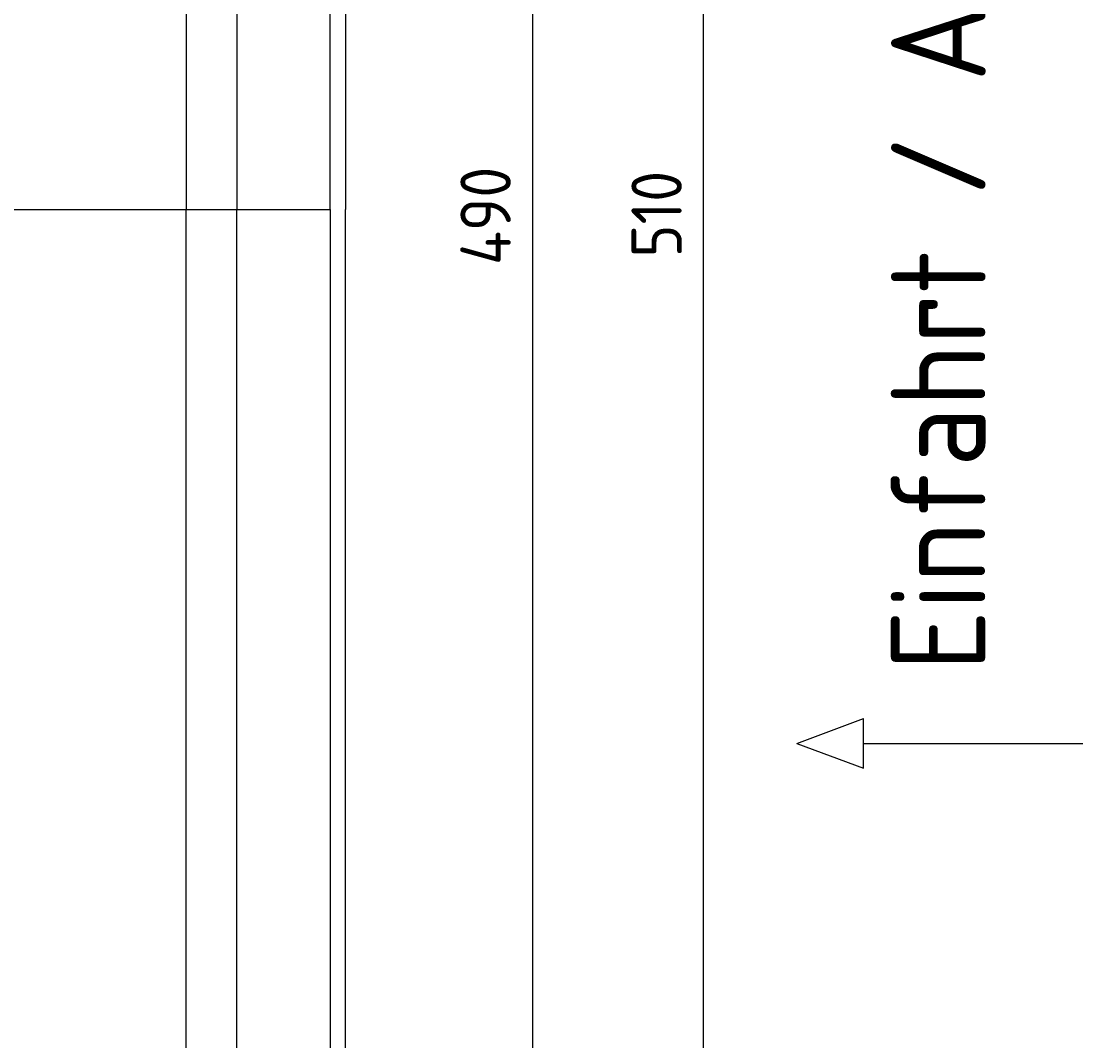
# Model space of a CAD drawing. Extents: x 715 to 7297, y 117 to 5860.
# Tile 74 of 95: x 5823 to 7297, y 1583 to 2999. Entities that reach past the tile are written whole.
import ezdxf

# ---------------------------------------------------------------- set-up
doc = ezdxf.new("R2010")
doc.units = 0
doc.layers.get('0').update_dxf_attribs({"linetype": 'CONTINUOUS'})
doc.layers.get('DEFPOINTS').update_dxf_attribs({"linetype": 'CONTINUOUS'})
doc.layers.add('4', color=3, linetype='CONTINUOUS')
doc.styles.get("Standard").update_dxf_attribs({"font": 'ISOCP.SHX'})
doc.dimstyles.get("Standard").update_dxf_attribs({"dimtxt": 6, "dimasz": 10, "dimexe": 0.18, "dimexo": 0.0625, "dimgap": 2, "dimtad": 1, "dimzin": 0, "dimcen": 0.09, "dimazin": 3, "dimtfac": 1, "dimtofl": 0, "dimtmove": 0, "dimatfit": 3})

# ---------------------------------------------------------------- blocks, each defined once
blk = doc.blocks.new('PUNKT')
at = {"layer": '4', "color": 0, "linetype": 'BYBLOCK'}
blk.add_line((-0.5, 0), (-1, 0), dxfattribs=at)
at = {"layer": '4', "color": 0, "linetype": 'BYBLOCK', "const_width": 0.5}
blk.add_lwpolyline([(-0.25, 0, 1), (0.25, 0, 1)], format="xyb", close=True, dxfattribs=at)
blk = doc.blocks.new('*U19')
at = {"layer": '4', "color": 2}
blk.add_text('490', height=70, rotation=90, dxfattribs=at).set_placement((6502.5, 2660.1))
blk = doc.blocks.new('*D8')
at = {"layer": '4'}
for p, q in [((6271.5, 5187.3), (6572.5, 5187.3)), ((6532.5, 5147.3), (6532.5, 327.3)), ((6271.5, 287.3), (6572.5, 287.3))]:
    blk.add_line(p, q, dxfattribs=at)
at = {"layer": 'DEFPOINTS', "color": 0}
for p in [(6251.5, 5187.3), (6251.5, 287.3), (6532.5, 287.3)]:
    blk.add_point(p, dxfattribs=at)
blk.add_blockref('*U19', (0, 0))
at = {"layer": '4', "xscale": 40, "yscale": 40, "zscale": 40}
for p, rotation in [((6532.5, 5187.3), 90), ((6532.5, 287.3), 270)]:
    blk.add_blockref('PUNKT', p, dxfattribs=dict(at, rotation=rotation))
blk = doc.blocks.new('*U20')
at = {"layer": '4', "color": 2}
blk.add_text('510', height=70, rotation=90, dxfattribs=at).set_placement((6740, 2670.7))
blk = doc.blocks.new('*D9')
at = {"layer": '4'}
for p, q in [((6292.8, 5287.3), (6810, 5287.3)), ((6770, 227.3), (6770, 5247.3)), ((6292.8, 187.3), (6810, 187.3))]:
    blk.add_line(p, q, dxfattribs=at)
at = {"layer": 'DEFPOINTS', "color": 0}
for p in [(6272.8, 5287.3), (6770, 5287.3), (6272.8, 187.3)]:
    blk.add_point(p, dxfattribs=at)
blk.add_blockref('*U20', (0, 0))
at = {"layer": '4', "xscale": 40, "yscale": 40, "zscale": 40}
for p, rotation in [((6770, 5287.3), 90), ((6770, 187.3), 270)]:
    blk.add_blockref('PUNKT', p, dxfattribs=dict(at, rotation=rotation))

msp = doc.modelspace()

# ---------------------------------------------------------------- linework, layer by layer
for p, q in [((6272.775, 5287.271), (6272.775, 2737.271)), ((6251.55, 2737.271), (6251.55, 5260.771)), ((6051.689, 5185.271), (6051.689, 2737.271)), ((6122.088, 5160.271), (6122.088, 2737.271)), ((1171.672, 2737.271), (6251.55, 2737.271)), ((6051.689, 289.271), (6051.689, 2737.271)), ((6122.088, 314.271), (6122.088, 2737.271)), ((6251.55, 2737.271), (6251.55, 213.771)), ((6272.775, 187.271), (6272.775, 2737.271)), ((6899.536, 1996.012), (6992.243, 2030.518)), ((6992.243, 1961.506), (6992.243, 2030.518)), ((6899.536, 1996.012), (6992.243, 1961.506)), ((6992.243, 1996.012), (7296.872, 1996.012))]:
    msp.add_line(p, q)

# ---------------------------------------------------------------- texts
msp.add_text('Einfahrt / Access', height=131.25, rotation=90).set_placement((7161.814, 2096.429))

# ---------------------------------------------------------------- dimensions: what is measured, and where the dimension line sits
at = {"layer": '4'}
for base, p1, p2, picture, middle in [((6769.988, 5287.271), (6272.775, 187.271), (6272.775, 5287.271), '*D9', (6704.988, 2737.271)), ((6532.548, 287.271), (6251.55, 5187.271), (6251.55, 287.271), '*D8', (6467.548, 2737.271))]:
    dim = msp.add_linear_dim(base=base, p1=p1, p2=p2, angle=90, dimstyle='Standard', dxfattribs=at)
    dim.commit()
    dim.dimension.update_dxf_attribs({"geometry": picture, "text_midpoint": middle})

doc.saveas('drawing.dxf')
